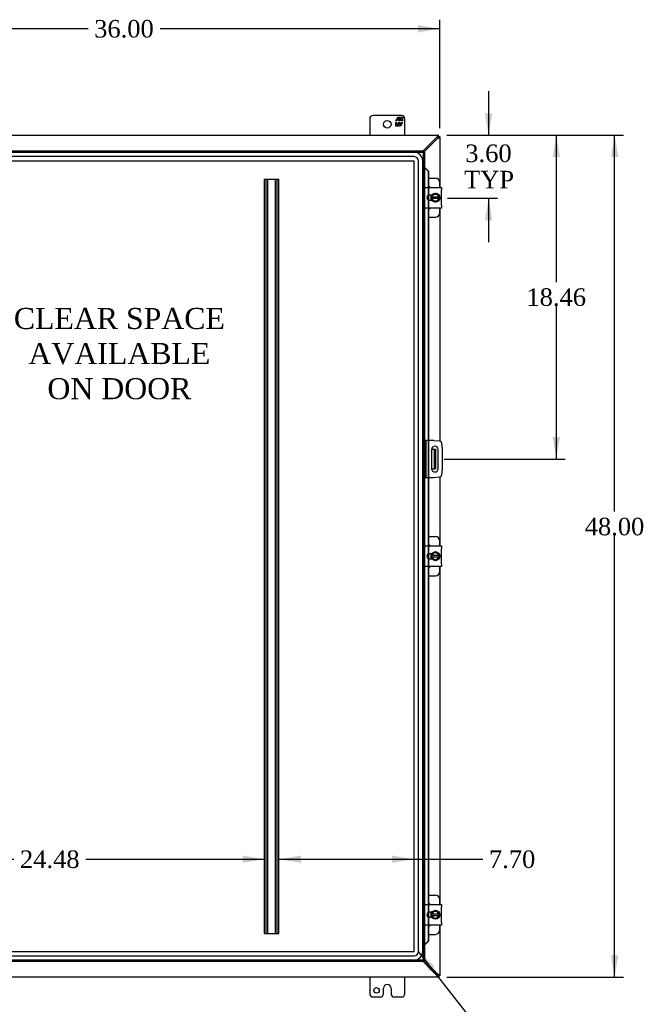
# Model space of a CAD drawing. Header units: inches. Extents: x 6 to 238, y 0 to 158.
# Tile 4 of 10: x 81 to 116, y 48 to 105. Entities that reach past the tile are written whole.
import ezdxf
from ezdxf.enums import TextEntityAlignment as Align

# ---------------------------------------------------------------- set-up
doc = ezdxf.new("R2010")
doc.units = ezdxf.units.IN
doc.header["$MEASUREMENT"] = 0
for name, color, linetype in [('COM40153-1', 7, 'CONTINUOUS'), ('COM40153-2', 7, 'CONTINUOUS'), ('COM42667', 7, 'CONTINUOUS'), ('COM42780', 7, 'CONTINUOUS'), ('COM48499', 7, 'CONTINUOUS'), ('COM53845-3', 7, 'CONTINUOUS'), ('COM70219', 7, 'CONTINUOUS'), ('COM70236-5', 7, 'CONTINUOUS'), ('COM71782-4', 7, 'CONTINUOUS'), ('DEFAULT', 7, 'CONTINUOUS'), ('FET07710', 7, 'CONTINUOUS'), ('SCC19011', 7, 'CONTINUOUS'), ('SPR20265', 7, 'CONTINUOUS'), ('WAF25035', 7, 'CONTINUOUS')]:
    doc.layers.add(name, color=color, linetype=linetype)
doc.styles.add('SEACAD_TIMES_NEW_ROMAN', font='times.ttf')

# ---------------------------------------------------------------- blocks, each defined once
blk = doc.blocks.new('SEANNOT_GROUP3')
at = {"layer": 'DEFAULT', "linetype": 'Continuous'}
blk.add_hatch(color=136, dxfattribs=at).paths.add_polyline_path([(104.195, 50.659), (103.261, 51.516), (103.867, 50.403)])
at = {"layer": 'DEFAULT', "color": 136, "linetype": 'Continuous'}
blk.add_line((107.364, 46.269), (107.864, 46.269), dxfattribs=at)
blk.add_lwpolyline([(107.364, 46.269), (103.261, 51.516)], dxfattribs=at)
at = {"layer": 'DEFAULT', "color": 136, "linetype": 'Continuous', "style": 'SEACAD_TIMES_NEW_ROMAN'}
blk.add_text('GASKET', height=1, dxfattribs=at).set_placement((108.214, 46.769), align=Align.TOP_LEFT)
blk = doc.blocks.new('GDIMGGROUP')
at = {"layer": 'DEFAULT', "linetype": 'Continuous'}
for points in [[(114.654, 96.792), (114.446, 98.042), (114.238, 96.792)], [(114.654, 51.292), (114.238, 51.292), (114.446, 50.042)]]:
    blk.add_hatch(color=136, dxfattribs=at).paths.add_polyline_path(points)
at = {"layer": 'DEFAULT', "color": 136, "linetype": 'Continuous'}
for p, q in [((104.883, 98.042), (114.946, 98.042)), ((114.446, 76.584), (114.446, 98.042)), ((114.446, 50.042), (114.446, 75.234)), ((104.883, 50.042), (114.946, 50.042))]:
    blk.add_line(p, q, dxfattribs=at)
at = {"layer": 'DEFAULT', "color": 136, "linetype": 'Continuous', "style": 'SEACAD_TIMES_NEW_ROMAN'}
blk.add_text('48.00', height=1, dxfattribs=at).set_placement((112.74, 76.234), align=Align.TOP_LEFT)
blk = doc.blocks.new('GDIMGGROUP9')
at = {"layer": 'DEFAULT', "linetype": 'Continuous'}
for points in [[(107.47, 99.292), (107.054, 99.292), (107.262, 98.042)], [(107.47, 93.196), (107.262, 94.446), (107.054, 93.196)]]:
    blk.add_hatch(color=136, dxfattribs=at).paths.add_polyline_path(points)
at = {"layer": 'DEFAULT', "color": 136, "linetype": 'Continuous'}
for p, q in [((107.262, 100.542), (107.262, 98.042)), ((104.883, 98.042), (107.762, 98.042)), ((104.916, 94.446), (107.762, 94.446)), ((107.262, 94.446), (107.262, 91.946))]:
    blk.add_line(p, q, dxfattribs=at)
at = {"layer": 'DEFAULT', "color": 136, "linetype": 'Continuous', "style": 'SEACAD_TIMES_NEW_ROMAN'}
for s, p in [('3.60', (105.935, 97.51)), ('TYP', (105.864, 96.01))]:
    blk.add_text(s, height=1, dxfattribs=at).set_placement(p, align=Align.TOP_LEFT)
blk = doc.blocks.new('GDIMGGROUP10')
at = {"layer": 'DEFAULT', "linetype": 'Continuous'}
for points in [[(111.331, 96.792), (111.123, 98.042), (110.915, 96.792)], [(111.331, 80.832), (110.915, 80.832), (111.123, 79.582)]]:
    blk.add_hatch(color=136, dxfattribs=at).paths.add_polyline_path(points)
at = {"layer": 'DEFAULT', "color": 136, "linetype": 'Continuous'}
for p, q in [((104.883, 98.042), (111.623, 98.042)), ((111.123, 98.042), (111.123, 89.662)), ((111.123, 88.312), (111.123, 79.582)), ((104.735, 79.582), (111.623, 79.582))]:
    blk.add_line(p, q, dxfattribs=at)
at = {"layer": 'DEFAULT', "color": 136, "linetype": 'Continuous', "style": 'SEACAD_TIMES_NEW_ROMAN'}
blk.add_text('18.46', height=1, dxfattribs=at).set_placement((109.417, 89.312), align=Align.TOP_LEFT)
blk = doc.blocks.new('GDIMGGROUP21')
at = {"layer": 'DEFAULT', "linetype": 'Continuous'}
for points in [[(69.735, 104.316), (68.485, 104.108), (69.735, 103.899)], [(103.235, 104.316), (103.235, 103.899), (104.485, 104.108)]]:
    blk.add_hatch(color=136, dxfattribs=at).paths.add_polyline_path(points)
at = {"layer": 'DEFAULT', "color": 136, "linetype": 'Continuous'}
for p, q in [((68.485, 98.44), (68.485, 104.608)), ((104.485, 98.44), (104.485, 104.608)), ((84.428, 104.108), (68.485, 104.108)), ((104.485, 104.108), (88.541, 104.108))]:
    blk.add_line(p, q, dxfattribs=at)
at = {"layer": 'DEFAULT', "color": 136, "linetype": 'Continuous', "style": 'SEACAD_TIMES_NEW_ROMAN'}
blk.add_text('36.00', height=1, dxfattribs=at).set_placement((84.778, 104.608), align=Align.TOP_LEFT)
blk = doc.blocks.new('GDIMGGROUP25')
at = {"layer": 'DEFAULT', "linetype": 'Continuous'}
for points in [[(71.264, 56.561), (71.264, 56.978), (70.014, 56.77)], [(93.244, 56.561), (94.494, 56.77), (93.244, 56.978)]]:
    blk.add_hatch(color=136, dxfattribs=at).paths.add_polyline_path(points)
at = {"layer": 'DEFAULT', "color": 136, "linetype": 'Continuous'}
for p, q in [((70.014, 56.77), (80.197, 56.77)), ((84.31, 56.77), (94.494, 56.77))]:
    blk.add_line(p, q, dxfattribs=at)
at = {"layer": 'DEFAULT', "color": 136, "linetype": 'Continuous', "style": 'SEACAD_TIMES_NEW_ROMAN'}
blk.add_text('24.48', height=1, dxfattribs=at).set_placement((80.547, 57.27), align=Align.TOP_LEFT)
blk = doc.blocks.new('GDIMGGROUP29')
at = {"layer": 'DEFAULT', "linetype": 'Continuous'}
for points in [[(96.56, 56.978), (95.31, 56.77), (96.56, 56.561)], [(101.762, 56.978), (101.762, 56.561), (103.012, 56.77)]]:
    blk.add_hatch(color=136, dxfattribs=at).paths.add_polyline_path(points)
at = {"layer": 'DEFAULT', "color": 136, "linetype": 'Continuous'}
for p, q in [((95.31, 56.77), (106.432, 56.77)), ((106.432, 56.77), (106.932, 56.77))]:
    blk.add_line(p, q, dxfattribs=at)
at = {"layer": 'DEFAULT', "color": 136, "linetype": 'Continuous', "style": 'SEACAD_TIMES_NEW_ROMAN'}
blk.add_text('7.70', height=1, dxfattribs=at).set_placement((107.282, 57.27), align=Align.TOP_LEFT)

msp = doc.modelspace()

# ---------------------------------------------------------------- linework, layer by layer
at = {"layer": 'COM40153-1', "color": 7}
for p, q in [((104.016, 80.144), (104.127, 80.144)), ((104.127, 80.144), (104.163, 80.144)), ((104.163, 80.144), (104.235, 80.144)), ((104.163, 80.144), (104.163, 79.019)), ((104.235, 80.144), (104.235, 79.019)), ((104.016, 79.019), (104.127, 79.019)), ((104.163, 79.019), (104.127, 79.019)), ((104.163, 79.019), (104.235, 79.019))]:
    msp.add_line(p, q, dxfattribs=at)
at = {"layer": 'COM40153-2', "color": 7}
for p, q in [((103.682, 80.644), (103.61, 80.644)), ((103.682, 80.644), (103.682, 78.519)), ((103.682, 80.644), (103.718, 80.644)), ((104.133, 80.644), (103.718, 80.644)), ((104.133, 80.644), (104.467, 80.615)), ((104.58, 80.501), (104.61, 80.167)), ((104.016, 80.132), (104.016, 79.032)), ((104.391, 79.032), (104.391, 80.132)), ((104.61, 80.167), (104.61, 78.996)), ((104.61, 78.996), (104.58, 78.662)), ((103.682, 78.519), (103.61, 78.519)), ((103.718, 78.519), (103.682, 78.519)), ((104.133, 78.519), (103.718, 78.519)), ((104.467, 78.548), (104.133, 78.519))]:
    msp.add_line(p, q, dxfattribs=at)
for centre, radius, start, end in [((104.204, 80.132), 0.188, 0, 180), ((104.456, 80.49), 0.125, 5, 85), ((104.204, 79.032), 0.188, 180, 0), ((104.456, 78.673), 0.125, 275, 355)]:
    msp.add_arc(centre, radius, start, end, dxfattribs=at)
at = {"layer": 'COM42667', "color": 7}
for p, q in [((103.61, 94.925), (103.61, 95.068)), ((103.61, 95.068), (104.58, 95.068)), ((103.61, 94.925), (103.61, 94.034)), ((104.58, 95.068), (104.58, 94.925)), ((104.58, 94.034), (104.58, 94.925)), ((104.025, 94.62), (103.885, 94.62)), ((103.885, 94.339), (104.025, 94.339)), ((103.61, 93.891), (103.61, 94.034)), ((104.58, 93.891), (103.61, 93.891)), ((104.58, 94.034), (104.58, 93.891)), ((103.61, 74.487), (103.61, 74.63)), ((103.61, 74.63), (104.58, 74.63)), ((103.61, 74.487), (103.61, 73.596)), ((104.025, 74.182), (103.885, 74.182)), ((104.58, 74.63), (104.58, 74.487)), ((104.58, 73.596), (104.58, 74.487)), ((103.61, 73.453), (103.61, 73.596)), ((103.885, 73.901), (104.025, 73.901)), ((104.58, 73.596), (104.58, 73.453)), ((104.58, 73.453), (103.61, 73.453)), ((103.61, 54.049), (103.61, 54.192)), ((103.61, 54.192), (104.58, 54.192)), ((103.61, 54.049), (103.61, 53.158)), ((104.58, 54.192), (104.58, 54.049)), ((104.58, 53.158), (104.58, 54.049)), ((104.025, 53.744), (103.885, 53.744)), ((103.885, 53.463), (104.025, 53.463)), ((103.61, 53.015), (103.61, 53.158)), ((104.58, 53.015), (103.61, 53.015)), ((104.58, 53.158), (104.58, 53.015))]:
    msp.add_line(p, q, dxfattribs=at)
for centre, radius in [((103.885, 94.48), 0.14), ((103.885, 74.042), 0.141), ((103.885, 53.604), 0.14)]:
    msp.add_arc(centre, radius, 90, 270, dxfattribs=at)
at = {"layer": 'COM42780', "color": 7}
for p, q in [((103.834, 95.595), (104.231, 95.595)), ((104.481, 95.068), (104.481, 95.345)), ((103.981, 94.545), (103.981, 94.62)), ((103.981, 94.339), (103.981, 94.411)), ((104.481, 93.614), (104.481, 93.891)), ((103.834, 93.364), (104.231, 93.364)), ((103.834, 75.157), (104.231, 75.157)), ((104.481, 74.63), (104.481, 74.907)), ((103.981, 74.107), (103.981, 74.182)), ((103.981, 73.901), (103.981, 73.973)), ((104.481, 73.176), (104.481, 73.453)), ((103.834, 72.926), (104.231, 72.926)), ((103.834, 54.719), (104.231, 54.719)), ((104.481, 54.192), (104.481, 54.469)), ((103.981, 53.669), (103.981, 53.744)), ((103.981, 53.463), (103.981, 53.535)), ((104.481, 52.738), (104.481, 53.015)), ((103.834, 52.488), (104.231, 52.488))]:
    msp.add_line(p, q, dxfattribs=at)
for centre, start, end in [((104.231, 95.345), 0, 90), ((103.731, 94.908), 39.9324, 65.6695), ((103.731, 94.051), 294.3305, 320.0676), ((104.231, 93.614), 270, 0), ((103.731, 74.47), 39.9324, 65.6695), ((104.231, 74.907), 0, 90), ((103.731, 73.613), 294.3305, 320.0676), ((104.231, 73.176), 270, 0), ((104.231, 54.469), 0, 90), ((103.731, 54.032), 39.9324, 65.6695), ((103.731, 53.175), 294.3305, 320.0676), ((104.231, 52.738), 270, 0)]:
    msp.add_arc(centre, 0.25, start, end, dxfattribs=at)
at = {"layer": 'COM48499', "color": 7}
for p, q in [((103.577, 97.072), (104.377, 97.864)), ((104.377, 97.864), (104.396, 97.897)), ((104.413, 97.94), (104.413, 97.97)), ((104.413, 97.97), (104.485, 97.97)), ((104.413, 97.94), (104.485, 97.94)), ((104.485, 97.94), (104.485, 97.97)), ((104.485, 97.94), (104.485, 95.068)), ((104.485, 93.891), (104.485, 80.612)), ((104.485, 78.551), (104.485, 74.63)), ((104.485, 73.453), (104.485, 54.192)), ((104.485, 53.015), (104.485, 50.143)), ((103.577, 51.011), (104.377, 50.219)), ((104.396, 50.186), (104.377, 50.219)), ((104.413, 50.143), (104.413, 50.114)), ((104.413, 50.143), (104.485, 50.143)), ((104.413, 50.114), (104.485, 50.114)), ((104.485, 50.143), (104.485, 50.114))]:
    msp.add_line(p, q, dxfattribs=at)
for centre, start, end in [((103.95, 98.692), 297.2703, 301.3838), ((103.95, 49.391), 58.6162, 62.7296)]:
    msp.add_arc(centre, 0.931, start, end, dxfattribs=at)
for points, knots in [([(104.396, 97.897), (104.397, 97.899), (104.399, 97.902), (104.401, 97.907), (104.404, 97.912), (104.406, 97.916), (104.408, 97.921), (104.41, 97.926), (104.411, 97.931), (104.412, 97.936), (104.412, 97.938), (104.413, 97.94)], [0, 0, 0, 0, 0.10632, 0.211245, 0.314764, 0.41687, 0.517562, 0.641426, 0.7631, 0.88261, 1, 1, 1, 1]), ([(104.435, 97.897), (104.442, 97.901), (104.448, 97.905), (104.46, 97.913), (104.465, 97.917), (104.474, 97.924), (104.478, 97.928), (104.483, 97.934), (104.485, 97.937), (104.485, 97.94)], [0, 0, 0, 0, 0.25, 0.25, 0.5, 0.5, 0.75, 0.75, 1, 1, 1, 1]), ([(104.396, 50.186), (104.398, 50.182), (104.4, 50.178), (104.404, 50.17), (104.406, 50.166), (104.409, 50.159), (104.41, 50.155), (104.412, 50.149), (104.413, 50.146), (104.413, 50.143)], [0, 0, 0, 0, 0.25, 0.25, 0.5, 0.5, 0.75, 0.75, 1, 1, 1, 1]), ([(104.435, 50.186), (104.436, 50.185), (104.44, 50.183), (104.445, 50.18), (104.449, 50.177), (104.454, 50.174), (104.458, 50.171), (104.462, 50.168), (104.466, 50.165), (104.471, 50.161), (104.476, 50.157), (104.48, 50.153), (104.483, 50.149), (104.484, 50.146), (104.484, 50.144), (104.485, 50.143)], [0, 0, 0, 0, 0.058508, 0.117588, 0.177234, 0.23744, 0.298196, 0.359495, 0.421327, 0.483683, 0.609872, 0.738031, 0.824554, 0.911887, 1, 1, 1, 1])]:
    msp.add_open_spline(points, degree=3, knots=knots, dxfattribs=at)
at = {"layer": 'COM53845-3', "color": 7}
for p, q in [((94.494, 52.542), (94.494, 95.542)), ((94.494, 95.542), (94.577, 95.542)), ((94.534, 52.542), (94.534, 95.542)), ((94.577, 95.542), (95.227, 95.542)), ((94.646, 52.542), (94.646, 95.542)), ((94.686, 52.542), (94.686, 95.542)), ((95.118, 52.542), (95.118, 95.542)), ((95.158, 52.542), (95.158, 95.542)), ((95.227, 95.542), (95.31, 95.542)), ((95.27, 52.542), (95.27, 95.542)), ((95.31, 52.542), (95.31, 95.542)), ((94.494, 52.542), (94.577, 52.542)), ((94.577, 52.542), (95.227, 52.542)), ((95.227, 52.542), (95.31, 52.542))]:
    msp.add_line(p, q, dxfattribs=at)
at = {"layer": 'COM70219', "color": 7}
for p, q in [((103.011, 97.068), (70.015, 97.068)), ((103.011, 97.067), (70.015, 97.067)), ((103.011, 96.818), (70.015, 96.818)), ((103.011, 96.569), (70.015, 96.569)), ((103.011, 96.568), (70.015, 96.568)), ((103.011, 51.516), (103.011, 96.568)), ((103.012, 51.516), (103.012, 96.568)), ((103.261, 51.516), (103.261, 96.568)), ((103.51, 51.516), (103.51, 96.568)), ((103.511, 51.516), (103.511, 96.568)), ((70.015, 51.516), (103.011, 51.516)), ((70.015, 51.515), (103.011, 51.515)), ((70.015, 51.266), (103.011, 51.266)), ((70.015, 51.017), (103.011, 51.017)), ((70.015, 51.016), (103.011, 51.016))]:
    msp.add_line(p, q, dxfattribs=at)
for centre, radius, start, end in [((103.011, 96.568), 0.5, 0, 90), ((103.011, 96.568), 0.499, 0, 90), ((103.011, 96.568), 0.25, 0, 90), ((103.011, 96.568), 0.001, 0, 90), ((103.011, 51.516), 0.5, 270, 0), ((103.011, 51.516), 0.001, 270, 0), ((103.011, 51.516), 0.25, 270, 0), ((103.011, 51.516), 0.499, 270, 0)]:
    msp.add_arc(centre, radius, start, end, dxfattribs=at)
at = {"layer": 'COM70236-5', "color": 7}
for p, q in [((68.586, 98.042), (104.383, 98.042)), ((104.307, 97.934), (103.525, 97.144)), ((104.34, 97.953), (104.307, 97.934)), ((104.383, 97.97), (104.383, 98.042)), ((104.413, 98.042), (104.383, 98.042)), ((104.413, 97.97), (104.383, 97.97)), ((104.413, 97.97), (104.413, 98.042)), ((103.525, 50.939), (104.307, 50.15)), ((104.383, 50.042), (68.586, 50.042)), ((104.307, 50.15), (104.34, 50.13)), ((104.383, 50.114), (104.383, 50.042)), ((104.383, 50.114), (104.413, 50.114)), ((104.383, 50.042), (104.413, 50.042)), ((104.413, 50.114), (104.413, 50.042))]:
    msp.add_line(p, q, dxfattribs=at)
for centre, start, end in [((105.135, 97.507), 148.6162, 152.7296), ((105.135, 50.576), 207.2703, 211.3838)]:
    msp.add_arc(centre, 0.931, start, end, dxfattribs=at)
for points, knots in [([(104.383, 98.042), (104.38, 98.042), (104.377, 98.04), (104.371, 98.035), (104.367, 98.031), (104.36, 98.022), (104.356, 98.017), (104.348, 98.005), (104.344, 97.999), (104.34, 97.992)], [0, 0, 0, 0, 0.25, 0.25, 0.5, 0.5, 0.75, 0.75, 1, 1, 1, 1]), ([(104.383, 97.97), (104.382, 97.969), (104.38, 97.969), (104.377, 97.969), (104.374, 97.968), (104.371, 97.967), (104.367, 97.966), (104.363, 97.964), (104.358, 97.962), (104.352, 97.959), (104.346, 97.956), (104.342, 97.954), (104.34, 97.953)], [0, 0, 0, 0, 0.078044, 0.157022, 0.236947, 0.317833, 0.399688, 0.482519, 0.608583, 0.736857, 0.867336, 1, 1, 1, 1]), ([(104.34, 50.13), (104.342, 50.129), (104.345, 50.127), (104.35, 50.125), (104.355, 50.123), (104.359, 50.12), (104.364, 50.118), (104.369, 50.116), (104.374, 50.115), (104.379, 50.114), (104.381, 50.114), (104.383, 50.114)], [0, 0, 0, 0, 0.10632, 0.211245, 0.314764, 0.41687, 0.517562, 0.641426, 0.7631, 0.88261, 1, 1, 1, 1]), ([(104.34, 50.091), (104.344, 50.085), (104.348, 50.078), (104.356, 50.066), (104.36, 50.061), (104.367, 50.052), (104.371, 50.048), (104.377, 50.043), (104.38, 50.042), (104.383, 50.042)], [0, 0, 0, 0, 0.25, 0.25, 0.5, 0.5, 0.75, 0.75, 1, 1, 1, 1])]:
    msp.add_open_spline(points, degree=3, knots=knots, dxfattribs=at)
at = {"layer": 'COM71782-4', "color": 7}
for p, q in [((69.494, 97.144), (103.537, 97.144)), ((103.537, 97.144), (103.537, 97.072)), ((69.494, 97.072), (103.537, 97.072)), ((103.537, 97.072), (103.502, 97.036)), ((103.538, 97.072), (103.502, 97.036)), ((103.538, 97.072), (103.538, 51.011)), ((103.61, 97.072), (103.538, 97.072)), ((103.61, 97.072), (103.61, 51.011)), ((103.61, 96.197), (103.538, 96.197)), ((103.622, 96.197), (103.61, 96.197)), ((103.632, 96.174), (103.641, 96.174)), ((103.652, 96.161), (103.822, 95.989)), ((103.652, 96.161), (103.664, 96.161)), ((103.664, 96.161), (103.834, 95.989)), ((103.822, 95.989), (103.822, 95.068)), ((103.834, 95.989), (103.822, 95.989)), ((103.834, 95.989), (103.834, 95.068)), ((103.822, 95.068), (103.822, 94.605)), ((103.834, 95.068), (103.834, 94.611)), ((103.822, 94.605), (103.822, 94.354)), ((103.822, 94.354), (103.822, 93.891)), ((103.834, 94.611), (103.834, 94.348)), ((103.834, 94.348), (103.834, 93.891)), ((103.822, 93.891), (103.822, 80.644)), ((103.834, 93.891), (103.834, 80.644)), ((103.822, 80.644), (103.822, 78.519)), ((103.834, 80.644), (103.834, 78.519)), ((103.822, 78.519), (103.822, 74.63)), ((103.834, 78.519), (103.834, 74.63)), ((103.822, 74.63), (103.822, 74.167)), ((103.822, 74.167), (103.822, 73.916)), ((103.834, 74.63), (103.834, 74.173)), ((103.834, 74.173), (103.834, 73.91)), ((103.822, 73.916), (103.822, 73.453)), ((103.834, 73.91), (103.834, 73.453)), ((103.822, 73.453), (103.822, 54.192)), ((103.834, 73.453), (103.834, 54.192)), ((103.822, 54.192), (103.822, 53.729)), ((103.834, 54.192), (103.834, 53.735)), ((103.822, 53.729), (103.822, 53.478)), ((103.822, 53.478), (103.822, 53.015)), ((103.834, 53.735), (103.834, 53.472)), ((103.834, 53.472), (103.834, 53.015)), ((103.822, 53.015), (103.822, 52.094)), ((103.834, 53.015), (103.834, 52.094)), ((103.61, 51.886), (103.538, 51.886)), ((103.61, 51.886), (103.622, 51.886)), ((103.641, 51.909), (103.632, 51.909)), ((103.822, 52.094), (103.652, 51.922)), ((103.652, 51.922), (103.664, 51.922)), ((103.834, 52.094), (103.664, 51.922)), ((103.834, 52.094), (103.822, 52.094)), ((103.537, 51.011), (69.494, 51.011)), ((103.537, 50.939), (69.494, 50.939)), ((103.537, 51.011), (103.502, 51.047)), ((103.538, 51.011), (103.502, 51.047)), ((103.537, 50.939), (103.537, 51.011)), ((103.61, 51.011), (103.538, 51.011))]:
    msp.add_line(p, q, dxfattribs=at)
for centre, radius, start, end in [((104.05, 97.248), 1.153, 245.7342, 249.4642), ((103.94, 96.431), 0.395, 216.3142, 223.0054), ((104.05, 97.248), 1.153, 249.4642, 250.458), ((104.05, 50.835), 1.153, 110.5358, 114.2658), ((103.94, 51.652), 0.395, 136.9946, 143.6858), ((104.05, 50.835), 1.153, 109.542, 110.5358)]:
    msp.add_arc(centre, radius, start, end, dxfattribs=at)
at = {"layer": 'FET07710', "color": 7}
for p, q in [((100.485, 98.979), (100.485, 98.042)), ((102.297, 99.167), (100.672, 99.167)), ((101.974, 98.861), (102.097, 99.074)), ((102.039, 98.861), (101.974, 98.861)), ((102.137, 98.967), (102.039, 98.967)), ((102.039, 98.967), (102.039, 98.861)), ((102.097, 99.074), (102.206, 99.074)), ((102.137, 98.861), (102.137, 98.967)), ((102.197, 98.861), (102.137, 98.861)), ((102.295, 98.967), (102.197, 98.967)), ((102.197, 98.967), (102.197, 98.861)), ((102.206, 99.074), (102.206, 98.996)), ((102.206, 98.996), (102.251, 99.074)), ((102.251, 99.074), (102.36, 99.074)), ((102.295, 98.861), (102.295, 98.967)), ((102.36, 98.861), (102.295, 98.861)), ((102.36, 99.074), (102.36, 98.861)), ((102.485, 98.042), (102.485, 98.979)), ((101.974, 98.552), (101.974, 98.764)), ((101.974, 98.764), (102.039, 98.764)), ((102.083, 98.552), (101.974, 98.552)), ((102.039, 98.764), (102.039, 98.658)), ((102.039, 98.658), (102.137, 98.658)), ((102.128, 98.629), (102.083, 98.552)), ((102.128, 98.552), (102.128, 98.629)), ((102.237, 98.552), (102.128, 98.552)), ((102.137, 98.658), (102.137, 98.764)), ((102.137, 98.764), (102.197, 98.764)), ((102.197, 98.764), (102.197, 98.658)), ((102.197, 98.658), (102.295, 98.658)), ((102.36, 98.764), (102.237, 98.552)), ((102.295, 98.658), (102.295, 98.764)), ((102.295, 98.764), (102.36, 98.764)), ((100.485, 50.042), (100.485, 49.104)), ((102.485, 49.104), (102.485, 50.042)), ((101.266, 49.104), (101.266, 49.417)), ((101.484, 49.635), (101.485, 49.635)), ((101.703, 49.417), (101.703, 49.104)), ((100.672, 48.917), (101.079, 48.917)), ((101.89, 48.917), (102.297, 48.917))]:
    msp.add_line(p, q, dxfattribs=at)
for centre, radius in [((101.485, 98.667), 0.219), ((100.875, 49.292), 0.156)]:
    msp.add_circle(centre, radius, dxfattribs=at)
for centre, radius, start, end in [((100.672, 98.979), 0.188, 90, 180), ((102.297, 98.979), 0.188, 0, 90), ((101.484, 49.417), 0.218, 90, 180), ((101.485, 49.417), 0.218, 0, 90), ((100.672, 49.104), 0.187, 180, 270), ((101.079, 49.104), 0.187, 270, 0), ((101.89, 49.104), 0.188, 180, 270), ((102.297, 49.104), 0.187, 270, 0)]:
    msp.add_arc(centre, radius, start, end, dxfattribs=at)
at = {"layer": 'SCC19011', "color": 7}
for p, q in [((104.231, 94.721), (104.016, 94.588)), ((104.016, 94.588), (104.016, 94.514)), ((104.016, 94.514), (104.016, 94.446)), ((104.037, 94.514), (104.016, 94.514)), ((104.016, 94.446), (104.016, 94.371)), ((104.016, 94.446), (104.037, 94.446)), ((104.016, 94.371), (104.231, 94.239)), ((104.047, 94.514), (104.037, 94.514)), ((104.037, 94.446), (104.047, 94.446)), ((104.416, 94.514), (104.047, 94.514)), ((104.047, 94.446), (104.416, 94.446)), ((104.446, 94.588), (104.231, 94.721)), ((104.231, 94.239), (104.446, 94.371)), ((104.426, 94.514), (104.416, 94.514)), ((104.416, 94.446), (104.426, 94.446)), ((104.446, 94.514), (104.426, 94.514)), ((104.426, 94.446), (104.446, 94.446)), ((104.446, 94.514), (104.446, 94.588)), ((104.446, 94.446), (104.446, 94.514)), ((104.446, 94.371), (104.446, 94.446)), ((104.231, 74.283), (104.016, 74.15)), ((104.016, 74.15), (104.016, 74.076)), ((104.446, 74.15), (104.231, 74.283)), ((104.446, 74.076), (104.446, 74.15)), ((104.016, 74.076), (104.016, 74.008)), ((104.037, 74.076), (104.016, 74.076)), ((104.016, 74.008), (104.016, 73.933)), ((104.016, 74.008), (104.037, 74.008)), ((104.016, 73.933), (104.231, 73.801)), ((104.047, 74.076), (104.037, 74.076)), ((104.037, 74.008), (104.047, 74.008)), ((104.416, 74.076), (104.047, 74.076)), ((104.047, 74.008), (104.416, 74.008)), ((104.231, 73.801), (104.446, 73.933)), ((104.426, 74.076), (104.416, 74.076)), ((104.416, 74.008), (104.426, 74.008)), ((104.446, 74.076), (104.426, 74.076)), ((104.426, 74.008), (104.446, 74.008)), ((104.446, 74.008), (104.446, 74.076)), ((104.446, 73.933), (104.446, 74.008)), ((104.231, 53.845), (104.016, 53.712)), ((104.016, 53.712), (104.016, 53.638)), ((104.016, 53.638), (104.016, 53.57)), ((104.037, 53.638), (104.016, 53.638)), ((104.016, 53.57), (104.016, 53.495)), ((104.016, 53.57), (104.037, 53.57)), ((104.016, 53.495), (104.231, 53.363)), ((104.047, 53.638), (104.037, 53.638)), ((104.037, 53.57), (104.047, 53.57)), ((104.416, 53.638), (104.047, 53.638)), ((104.047, 53.57), (104.416, 53.57)), ((104.446, 53.712), (104.231, 53.845)), ((104.231, 53.363), (104.446, 53.495)), ((104.426, 53.638), (104.416, 53.638)), ((104.416, 53.57), (104.426, 53.57)), ((104.446, 53.638), (104.426, 53.638)), ((104.426, 53.57), (104.446, 53.57)), ((104.446, 53.638), (104.446, 53.712)), ((104.446, 53.57), (104.446, 53.638)), ((104.446, 53.495), (104.446, 53.57))]:
    msp.add_line(p, q, dxfattribs=at)
for centre, start, end in [((104.231, 94.48), 10.4474, 169.5526), ((104.231, 94.48), 190.4474, 349.5526), ((104.231, 74.042), 10.4474, 169.5526), ((104.231, 74.042), 190.4474, 349.5526), ((104.231, 53.604), 10.4474, 169.5526), ((104.231, 53.604), 190.4474, 349.5526)]:
    msp.add_arc(centre, 0.188, start, end, dxfattribs=at)
at = {"layer": 'SPR20265', "color": 7}
for points, knots in [([(104.013, 94.621), (104.001, 94.602), (103.979, 94.555), (103.966, 94.476), (103.98, 94.395), (104.003, 94.353), (104.013, 94.338)], [0.95809881, 0.95809881, 0.95809881, 0.95809881, 0.9661238, 0.97598802, 0.98694613, 0.99365696, 0.99365696, 0.99365696, 0.99365696]), ([(104.023, 94.621), (104.006, 94.597), (103.98, 94.54), (103.975, 94.446), (103.997, 94.378), (104.017, 94.345), (104.021, 94.338)], [0.7674218, 0.7674218, 0.7674218, 0.7674218, 0.77798983, 0.7890906, 0.80019147, 0.80289251, 0.80289251, 0.80289251, 0.80289251]), ([(104.013, 74.183), (104.001, 74.164), (103.979, 74.117), (103.966, 74.038), (103.98, 73.957), (104.003, 73.915), (104.013, 73.9)], [0.95809881, 0.95809881, 0.95809881, 0.95809881, 0.9661238, 0.97598802, 0.98694613, 0.99365696, 0.99365696, 0.99365696, 0.99365696]), ([(104.023, 74.183), (104.006, 74.159), (103.98, 74.102), (103.975, 74.008), (103.997, 73.94), (104.017, 73.907), (104.021, 73.9)], [0.7674218, 0.7674218, 0.7674218, 0.7674218, 0.77798983, 0.7890906, 0.80019147, 0.80289251, 0.80289251, 0.80289251, 0.80289251]), ([(104.013, 53.745), (104.001, 53.726), (103.979, 53.679), (103.966, 53.6), (103.98, 53.519), (104.003, 53.477), (104.013, 53.462)], [0.95809881, 0.95809881, 0.95809881, 0.95809881, 0.9661238, 0.97598802, 0.98694613, 0.99365696, 0.99365696, 0.99365696, 0.99365696]), ([(104.023, 53.745), (104.006, 53.721), (103.98, 53.664), (103.975, 53.57), (103.997, 53.502), (104.017, 53.469), (104.021, 53.462)], [0.7674218, 0.7674218, 0.7674218, 0.7674218, 0.77798983, 0.7890906, 0.80019147, 0.80289251, 0.80289251, 0.80289251, 0.80289251])]:
    msp.add_open_spline(points, degree=3, knots=knots, dxfattribs=at)
at = {"layer": 'WAF25035', "color": 7}
for centre in [(104.231, 94.48), (104.231, 74.042), (104.231, 53.604)]:
    msp.add_circle(centre, 0.25, dxfattribs=at)

# ---------------------------------------------------------------- block references
at = {"layer": 'DEFAULT', "color": 7}
for name in ['GDIMGGROUP21', 'GDIMGGROUP9', 'GDIMGGROUP10', 'GDIMGGROUP', 'GDIMGGROUP25', 'GDIMGGROUP29', 'SEANNOT_GROUP3']:
    msp.add_blockref(name, (0, 0), dxfattribs=at)

# ---------------------------------------------------------------- texts
at = {"layer": 'DEFAULT', "color": 7, "insert": (86.215, 88.194), "char_height": 1.2, "width": 12.37848, "attachment_point": 2}
msp.add_mtext('{\\fTimes New Roman|b0||i0||c0|p34;\\C7;\\H1.2;\\W1.;CLEAR SPACE \\P}{\\fTimes New Roman|b0||i0||c0|p34;\\C7;\\H1.2;\\W1.;AVAILABLE \\P}{\\fTimes New Roman|b0||i0||c0|p34;\\C7;\\H1.2;\\W1.;ON DOOR}', dxfattribs=at)

doc.saveas('drawing.dxf')
